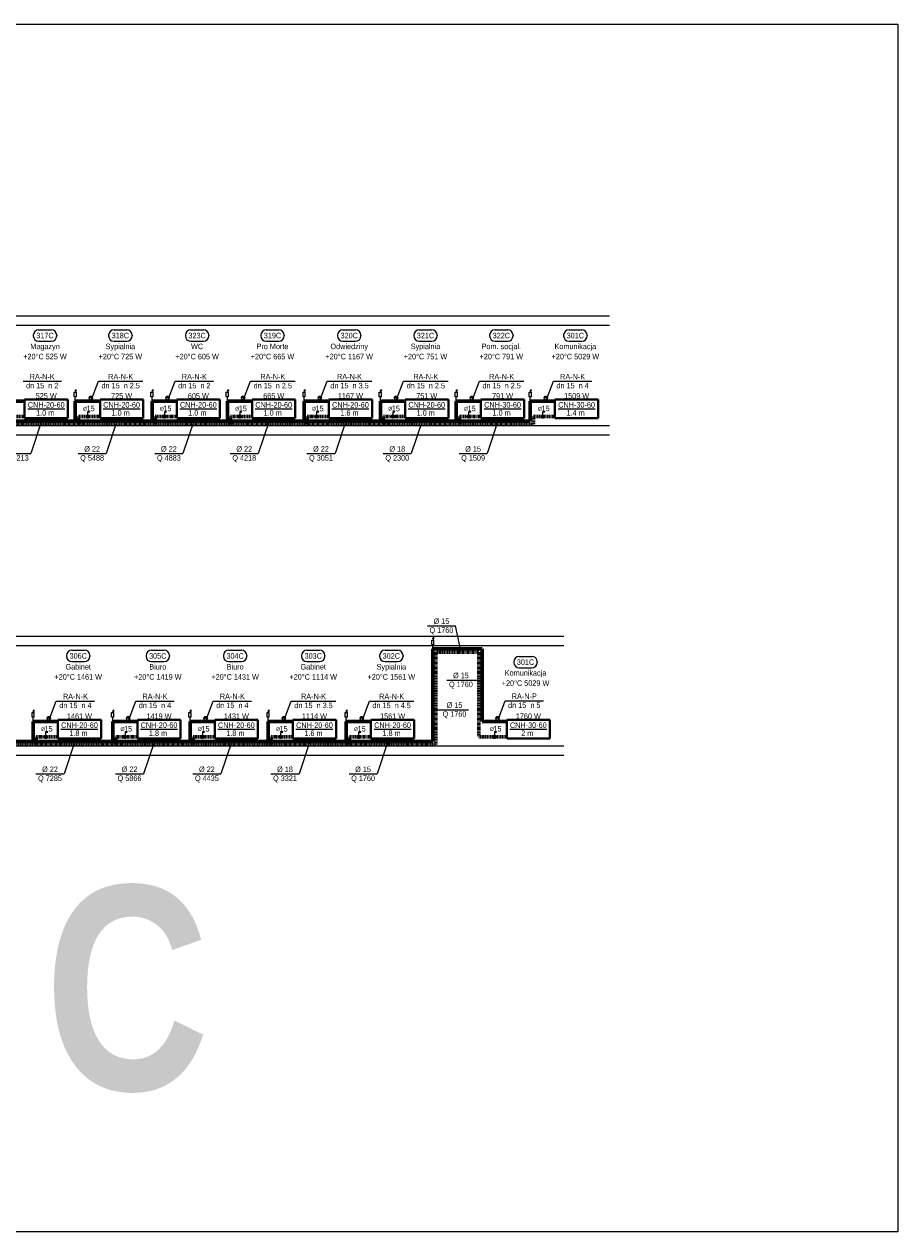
# Model space of a CAD drawing. Header units: millimetres. Extents: x -13172 to 86547, y 20 to 116183.
# Tile 18 of 52: x 17983 to 20814, y 51726 to 55640. Entities that reach past the tile are written whole.
import ezdxf
from ezdxf.enums import TextEntityAlignment as Align

# ---------------------------------------------------------------- set-up
doc = ezdxf.new("R2010")
doc.units = ezdxf.units.MM
doc.header["$LTSCALE"] = 0.7
doc.linetypes.add('CIEPLA', pattern=[5.7625, 3.175, -2.5875])
doc.layers.add('0000_NIEDRUK', color=3, linetype='Continuous', lineweight=25, plot=False)
for name, color, linetype, lineweight in [('____________co_rury_powrót', 5, 'CIEPLA', 60), ('____________co_rury_zasilanie', 1, 'Continuous', 60), ('ETYKIETY_ARMATURY', 7, 'Continuous', 18), ('ETYKIETY_GRZEJNIKOW', 7, 'Continuous', 18), ('ETYKIETY_POMIESZCZEN', 7, 'Continuous', 18), ('ETYKIETY_PRZEWODOW', 7, 'Continuous', 18), ('GRZEJNIKI', 1, 'Continuous', 40)]:
    doc.layers.add(name, color=color, linetype=linetype, lineweight=lineweight)
doc.layers.add('ARMATURA', color=7, linetype='Continuous')
doc.layers.add('STROPY', color=7, linetype='Continuous')
doc.styles.add('arial', font='arial.ttf', dxfattribs={"width": 0.9})
doc.styles.add('Ariel', font='arialbd.ttf', dxfattribs={"width": 0.8})

msp = doc.modelspace()

# ---------------------------------------------------------------- linework, layer by layer
at = {"layer": '0000_NIEDRUK'}
msp.add_lwpolyline([(15070.164, 55640.14), (20813.964, 55640.14), (20813.964, 51725.502), (15070.164, 51725.502)], close=True, dxfattribs=at)
at = {"layer": '____________co_rury_powrót'}
for p, q in [((16890.992, 54343.168), (19633.106, 54343.168)), ((17914.573, 54368.168), (17984.573, 54368.168)), ((18158.823, 54368.168), (18228.823, 54368.168)), ((18158.823, 54343.168), (18158.823, 54368.168)), ((18407.464, 54368.168), (18477.464, 54368.168)), ((18407.464, 54343.168), (18407.464, 54368.168)), ((18651.714, 54368.168), (18721.714, 54368.168)), ((18651.714, 54343.168), (18651.714, 54368.168)), ((18900.355, 54368.168), (18970.355, 54368.168)), ((18900.355, 54343.168), (18900.355, 54368.168)), ((19147.533, 54368.168), (19217.533, 54368.168)), ((19147.533, 54343.168), (19147.533, 54368.168)), ((19393.247, 54368.168), (19463.247, 54368.168)), ((19393.247, 54343.168), (19393.247, 54368.168)), ((19633.106, 54368.168), (19703.106, 54368.168)), ((19633.106, 54343.168), (19633.106, 54368.168)), ((19456.631, 53604.778), (19317.15, 53604.778)), ((19317.15, 53604.778), (19317.15, 53304.778)), ((19456.631, 53604.778), (19456.631, 53329.778)), ((18022.304, 53329.778), (18092.304, 53329.778)), ((18022.304, 53304.778), (18022.304, 53329.778)), ((18280.02, 53329.778), (18350.02, 53329.778)), ((18280.02, 53304.778), (18280.02, 53329.778)), ((18530.711, 53329.778), (18600.711, 53329.778)), ((18530.711, 53304.778), (18530.711, 53329.778)), ((18783.743, 53329.778), (18853.743, 53329.778)), ((18783.743, 53304.778), (18783.743, 53329.778)), ((19036.775, 53329.778), (19106.775, 53329.778)), ((19036.775, 53304.778), (19036.775, 53329.778)), ((19456.631, 53329.778), (19546.631, 53329.778)), ((16167.026, 53304.778), (19317.15, 53304.778))]:
    msp.add_line(p, q, dxfattribs=at)
at = {"layer": '____________co_rury_zasilanie'}
for p, q in [((17904.573, 54418.168), (17984.573, 54418.168)), ((18148.823, 54353.168), (18148.823, 54418.168)), ((18148.823, 54418.168), (18228.823, 54418.168)), ((18397.464, 54353.168), (18397.464, 54418.168)), ((18397.464, 54418.168), (18477.464, 54418.168)), ((18641.714, 54353.168), (18641.714, 54418.168)), ((18641.714, 54418.168), (18721.714, 54418.168)), ((18890.355, 54353.168), (18890.355, 54418.168)), ((18890.355, 54418.168), (18970.355, 54418.168)), ((19137.533, 54353.168), (19137.533, 54418.168)), ((19137.533, 54418.168), (19217.533, 54418.168)), ((19383.247, 54353.168), (19383.247, 54418.168)), ((19383.247, 54418.168), (19463.247, 54418.168)), ((19623.106, 54353.168), (19623.106, 54418.168)), ((19623.106, 54418.168), (19703.106, 54418.168)), ((16900.992, 54353.168), (19623.106, 54353.168)), ((19307.15, 53614.778), (19307.15, 53314.778)), ((19466.631, 53614.778), (19307.15, 53614.778)), ((19466.631, 53614.778), (19466.631, 53379.778)), ((18012.304, 53314.778), (18012.304, 53379.778)), ((18012.304, 53379.778), (18092.304, 53379.778)), ((18270.02, 53314.778), (18270.02, 53379.778)), ((18270.02, 53379.778), (18350.02, 53379.778)), ((18520.711, 53314.778), (18520.711, 53379.778)), ((18520.711, 53379.778), (18600.711, 53379.778)), ((18773.743, 53314.778), (18773.743, 53379.778)), ((18773.743, 53379.778), (18853.743, 53379.778)), ((19026.775, 53314.778), (19026.775, 53379.778)), ((19026.775, 53379.778), (19106.775, 53379.778)), ((19466.631, 53379.778), (19546.631, 53379.778)), ((16177.026, 53314.778), (19307.15, 53314.778))]:
    msp.add_line(p, q, dxfattribs=at)
at = {"layer": 'ARMATURA', "lineweight": 18}
for p, q in [((18148.931, 54450.989), (18150.99, 54456.043)), ((18153.049, 54450.989), (18150.99, 54456.043)), ((18150.99, 54447.128), (18150.99, 54452.745)), ((18397.572, 54450.989), (18399.631, 54456.043)), ((18401.69, 54450.989), (18399.631, 54456.043)), ((18399.631, 54447.128), (18399.631, 54452.745)), ((18641.822, 54450.989), (18643.881, 54456.043)), ((18645.941, 54450.989), (18643.881, 54456.043)), ((18643.881, 54447.128), (18643.881, 54452.745)), ((18890.464, 54450.989), (18892.523, 54456.043)), ((18894.582, 54450.989), (18892.523, 54456.043)), ((18892.523, 54447.128), (18892.523, 54452.745)), ((19137.641, 54450.989), (19139.7, 54456.043)), ((19141.759, 54450.989), (19139.7, 54456.043)), ((19139.7, 54447.128), (19139.7, 54452.745)), ((19383.355, 54450.989), (19385.414, 54456.043)), ((19387.473, 54450.989), (19385.414, 54456.043)), ((19385.414, 54447.128), (19385.414, 54452.745)), ((19623.214, 54450.989), (19625.273, 54456.043)), ((19627.332, 54450.989), (19625.273, 54456.043)), ((19625.273, 54447.128), (19625.273, 54452.745)), ((19307.258, 53647.6), (19309.317, 53652.654)), ((19311.376, 53647.6), (19309.317, 53652.654)), ((19309.317, 53643.739), (19309.317, 53649.356)), ((18012.413, 53412.6), (18014.472, 53417.654)), ((18016.531, 53412.6), (18014.472, 53417.654)), ((18014.472, 53408.739), (18014.472, 53414.356)), ((18270.129, 53412.6), (18272.188, 53417.654)), ((18274.247, 53412.6), (18272.188, 53417.654)), ((18272.188, 53408.739), (18272.188, 53414.356)), ((18520.819, 53412.6), (18522.878, 53417.654)), ((18524.937, 53412.6), (18522.878, 53417.654)), ((18522.878, 53408.739), (18522.878, 53414.356)), ((18773.851, 53412.6), (18775.911, 53417.654)), ((18777.97, 53412.6), (18775.911, 53417.654)), ((18775.911, 53408.739), (18775.911, 53414.356)), ((19026.884, 53412.6), (19028.943, 53417.654)), ((19031.002, 53412.6), (19028.943, 53417.654)), ((19028.943, 53408.739), (19028.943, 53414.356))]:
    msp.add_line(p, q, dxfattribs=at)
at = {"layer": 'ARMATURA'}
for p, q in [((18145.171, 54447.128), (18152.475, 54447.128)), ((18145.171, 54431.842), (18145.171, 54447.128)), ((18152.475, 54431.842), (18145.171, 54431.842)), ((18148.823, 54418.168), (18148.823, 54431.842)), ((18152.475, 54431.842), (18152.475, 54447.128)), ((18195.823, 54433.168), (18192.823, 54430.168)), ((18192.823, 54430.168), (18204.823, 54430.168)), ((18192.823, 54430.168), (18195.823, 54420.168)), ((18201.823, 54433.168), (18195.823, 54433.168)), ((18204.823, 54430.168), (18201.823, 54433.168)), ((18204.823, 54430.168), (18201.823, 54420.168)), ((18393.812, 54447.128), (18401.116, 54447.128)), ((18393.812, 54431.842), (18393.812, 54447.128)), ((18401.116, 54431.842), (18393.812, 54431.842)), ((18397.464, 54418.168), (18397.464, 54431.842)), ((18401.116, 54431.842), (18401.116, 54447.128)), ((18444.464, 54433.168), (18441.464, 54430.168)), ((18441.464, 54430.168), (18453.464, 54430.168)), ((18441.464, 54430.168), (18444.464, 54420.168)), ((18450.464, 54433.168), (18444.464, 54433.168)), ((18453.464, 54430.168), (18450.464, 54433.168)), ((18453.464, 54430.168), (18450.464, 54420.168)), ((18638.062, 54447.128), (18645.366, 54447.128)), ((18638.062, 54431.842), (18638.062, 54447.128)), ((18645.366, 54431.842), (18638.062, 54431.842)), ((18641.714, 54418.168), (18641.714, 54431.842)), ((18645.366, 54431.842), (18645.366, 54447.128)), ((18688.714, 54433.168), (18685.714, 54430.168)), ((18685.714, 54430.168), (18697.714, 54430.168)), ((18685.714, 54430.168), (18688.714, 54420.168)), ((18694.714, 54433.168), (18688.714, 54433.168)), ((18697.714, 54430.168), (18694.714, 54433.168)), ((18697.714, 54430.168), (18694.714, 54420.168)), ((18886.703, 54447.128), (18894.007, 54447.128)), ((18886.703, 54431.842), (18886.703, 54447.128)), ((18894.007, 54431.842), (18886.703, 54431.842)), ((18890.355, 54418.168), (18890.355, 54431.842)), ((18894.007, 54431.842), (18894.007, 54447.128)), ((18937.355, 54433.168), (18934.355, 54430.168)), ((18934.355, 54430.168), (18946.355, 54430.168)), ((18934.355, 54430.168), (18937.355, 54420.168)), ((18943.355, 54433.168), (18937.355, 54433.168)), ((18946.355, 54430.168), (18943.355, 54433.168)), ((18946.355, 54430.168), (18943.355, 54420.168)), ((19133.881, 54447.128), (19141.185, 54447.128)), ((19133.881, 54431.842), (19133.881, 54447.128)), ((19141.185, 54431.842), (19133.881, 54431.842)), ((19137.533, 54418.168), (19137.533, 54431.842)), ((19141.185, 54431.842), (19141.185, 54447.128)), ((19184.533, 54433.168), (19181.533, 54430.168)), ((19181.533, 54430.168), (19193.533, 54430.168)), ((19181.533, 54430.168), (19184.533, 54420.168)), ((19190.533, 54433.168), (19184.533, 54433.168)), ((19193.533, 54430.168), (19190.533, 54433.168)), ((19193.533, 54430.168), (19190.533, 54420.168)), ((19379.594, 54447.128), (19386.899, 54447.128)), ((19379.594, 54431.842), (19379.594, 54447.128)), ((19386.899, 54431.842), (19379.594, 54431.842)), ((19383.247, 54418.168), (19383.247, 54431.842)), ((19386.899, 54431.842), (19386.899, 54447.128)), ((19430.247, 54433.168), (19427.247, 54430.168)), ((19427.247, 54430.168), (19439.247, 54430.168)), ((19427.247, 54430.168), (19430.247, 54420.168)), ((19436.247, 54433.168), (19430.247, 54433.168)), ((19439.247, 54430.168), (19436.247, 54433.168)), ((19439.247, 54430.168), (19436.247, 54420.168)), ((19619.453, 54447.128), (19626.758, 54447.128)), ((19619.453, 54431.842), (19619.453, 54447.128)), ((19626.758, 54431.842), (19619.453, 54431.842)), ((19623.106, 54418.168), (19623.106, 54431.842)), ((19626.758, 54431.842), (19626.758, 54447.128)), ((19670.106, 54433.168), (19667.106, 54430.168)), ((19667.106, 54430.168), (19679.106, 54430.168)), ((19667.106, 54430.168), (19670.106, 54420.168)), ((19676.106, 54433.168), (19670.106, 54433.168)), ((19679.106, 54430.168), (19676.106, 54433.168)), ((19679.106, 54430.168), (19676.106, 54420.168)), ((18195.823, 54382.168), (18188.823, 54382.168)), ((18188.823, 54382.168), (18188.823, 54375.168)), ((18444.464, 54382.168), (18437.464, 54382.168)), ((18437.464, 54382.168), (18437.464, 54375.168)), ((18688.714, 54382.168), (18681.714, 54382.168)), ((18681.714, 54382.168), (18681.714, 54375.168)), ((18937.355, 54382.168), (18930.355, 54382.168)), ((18930.355, 54382.168), (18930.355, 54375.168)), ((19184.533, 54382.168), (19177.533, 54382.168)), ((19177.533, 54382.168), (19177.533, 54375.168)), ((19430.247, 54382.168), (19423.247, 54382.168)), ((19423.247, 54382.168), (19423.247, 54375.168)), ((19670.106, 54382.168), (19663.106, 54382.168)), ((19663.106, 54382.168), (19663.106, 54375.168)), ((19303.498, 53643.739), (19310.802, 53643.739)), ((19303.498, 53628.452), (19303.498, 53643.739)), ((19310.802, 53628.452), (19310.802, 53643.739)), ((19310.802, 53628.452), (19303.498, 53628.452)), ((19307.15, 53614.778), (19307.15, 53628.452)), ((18008.652, 53408.739), (18015.956, 53408.739)), ((18008.652, 53393.452), (18008.652, 53408.739)), ((18015.956, 53393.452), (18015.956, 53408.739)), ((18266.368, 53408.739), (18273.672, 53408.739)), ((18266.368, 53393.452), (18266.368, 53408.739)), ((18273.672, 53393.452), (18273.672, 53408.739)), ((18517.059, 53408.739), (18524.363, 53408.739)), ((18517.059, 53393.452), (18517.059, 53408.739)), ((18524.363, 53393.452), (18524.363, 53408.739)), ((18770.091, 53408.739), (18777.395, 53408.739)), ((18770.091, 53393.452), (18770.091, 53408.739)), ((18777.395, 53393.452), (18777.395, 53408.739)), ((19023.123, 53408.739), (19030.428, 53408.739)), ((19023.123, 53393.452), (19023.123, 53408.739)), ((19030.428, 53393.452), (19030.428, 53408.739)), ((18015.956, 53393.452), (18008.652, 53393.452)), ((18012.304, 53379.778), (18012.304, 53393.452)), ((18059.304, 53394.778), (18056.304, 53391.778)), ((18056.304, 53391.778), (18068.304, 53391.778)), ((18056.304, 53391.778), (18059.304, 53381.778)), ((18065.304, 53394.778), (18059.304, 53394.778)), ((18068.304, 53391.778), (18065.304, 53394.778)), ((18068.304, 53391.778), (18065.304, 53381.778)), ((18273.672, 53393.452), (18266.368, 53393.452)), ((18270.02, 53379.778), (18270.02, 53393.452)), ((18317.02, 53394.778), (18314.02, 53391.778)), ((18314.02, 53391.778), (18326.02, 53391.778)), ((18314.02, 53391.778), (18317.02, 53381.778)), ((18323.02, 53394.778), (18317.02, 53394.778)), ((18326.02, 53391.778), (18323.02, 53394.778)), ((18326.02, 53391.778), (18323.02, 53381.778)), ((18524.363, 53393.452), (18517.059, 53393.452)), ((18520.711, 53379.778), (18520.711, 53393.452)), ((18567.711, 53394.778), (18564.711, 53391.778)), ((18564.711, 53391.778), (18576.711, 53391.778)), ((18564.711, 53391.778), (18567.711, 53381.778)), ((18573.711, 53394.778), (18567.711, 53394.778)), ((18576.711, 53391.778), (18573.711, 53394.778)), ((18576.711, 53391.778), (18573.711, 53381.778)), ((18777.395, 53393.452), (18770.091, 53393.452)), ((18773.743, 53379.778), (18773.743, 53393.452)), ((18820.743, 53394.778), (18817.743, 53391.778)), ((18817.743, 53391.778), (18829.743, 53391.778)), ((18817.743, 53391.778), (18820.743, 53381.778)), ((18826.743, 53394.778), (18820.743, 53394.778)), ((18829.743, 53391.778), (18826.743, 53394.778)), ((18829.743, 53391.778), (18826.743, 53381.778)), ((19030.428, 53393.452), (19023.123, 53393.452)), ((19026.775, 53379.778), (19026.775, 53393.452)), ((19073.775, 53394.778), (19070.775, 53391.778)), ((19070.775, 53391.778), (19082.775, 53391.778)), ((19070.775, 53391.778), (19073.775, 53381.778)), ((19079.775, 53394.778), (19073.775, 53394.778)), ((19082.775, 53391.778), (19079.775, 53394.778)), ((19082.775, 53391.778), (19079.775, 53381.778)), ((19513.631, 53394.778), (19510.631, 53391.778)), ((19510.631, 53391.778), (19522.631, 53391.778)), ((19510.631, 53391.778), (19513.631, 53381.778)), ((19519.631, 53394.778), (19513.631, 53394.778)), ((19522.631, 53391.778), (19519.631, 53394.778)), ((19522.631, 53391.778), (19519.631, 53381.778)), ((18059.304, 53343.778), (18052.304, 53343.778)), ((18052.304, 53343.778), (18052.304, 53336.778)), ((18317.02, 53343.778), (18310.02, 53343.778)), ((18310.02, 53343.778), (18310.02, 53336.778)), ((18567.711, 53343.778), (18560.711, 53343.778)), ((18560.711, 53343.778), (18560.711, 53336.778)), ((18820.743, 53343.778), (18813.743, 53343.778)), ((18813.743, 53343.778), (18813.743, 53336.778)), ((19073.775, 53343.778), (19066.775, 53343.778)), ((19066.775, 53343.778), (19066.775, 53336.778)), ((19513.631, 53343.778), (19506.631, 53343.778)), ((19506.631, 53343.778), (19506.631, 53336.778))]:
    msp.add_line(p, q, dxfattribs=at)
for points, const_width in [([(18195.823, 54418.168, 1), (18201.823, 54418.168, 1)], 6), ([(18444.464, 54418.168, 1), (18450.464, 54418.168, 1)], 6), ([(18688.714, 54418.168, 1), (18694.714, 54418.168, 1)], 6), ([(18937.355, 54418.168, 1), (18943.355, 54418.168, 1)], 6), ([(19184.533, 54418.168, 1), (19190.533, 54418.168, 1)], 6), ([(19430.247, 54418.168, 1), (19436.247, 54418.168, 1)], 6), ([(19670.106, 54418.168, 1), (19676.106, 54418.168, 1)], 6), ([(18185.323, 54368.168, 1), (18192.323, 54368.168, 1)], 7), ([(18433.964, 54368.168, 1), (18440.964, 54368.168, 1)], 7), ([(18678.214, 54368.168, 1), (18685.214, 54368.168, 1)], 7), ([(18926.855, 54368.168, 1), (18933.855, 54368.168, 1)], 7), ([(19174.033, 54368.168, 1), (19181.033, 54368.168, 1)], 7), ([(19419.747, 54368.168, 1), (19426.747, 54368.168, 1)], 7), ([(19659.606, 54368.168, 1), (19666.606, 54368.168, 1)], 7), ([(18059.304, 53379.778, 1), (18065.304, 53379.778, 1)], 6), ([(18317.02, 53379.778, 1), (18323.02, 53379.778, 1)], 6), ([(18567.711, 53379.778, 1), (18573.711, 53379.778, 1)], 6), ([(18820.743, 53379.778, 1), (18826.743, 53379.778, 1)], 6), ([(19073.775, 53379.778, 1), (19079.775, 53379.778, 1)], 6), ([(19513.631, 53379.778, 1), (19519.631, 53379.778, 1)], 6), ([(18048.804, 53329.778, 1), (18055.804, 53329.778, 1)], 7), ([(18306.52, 53329.778, 1), (18313.52, 53329.778, 1)], 7), ([(18557.211, 53329.778, 1), (18564.211, 53329.778, 1)], 7), ([(18810.243, 53329.778, 1), (18817.243, 53329.778, 1)], 7), ([(19063.275, 53329.778, 1), (19070.275, 53329.778, 1)], 7), ([(19503.131, 53329.778, 1), (19510.131, 53329.778, 1)], 7)]:
    msp.add_lwpolyline(points, format="xyb", close=True, dxfattribs=dict(at, const_width=const_width))
at = {"layer": 'ETYKIETY_ARMATURY'}
for p, q in [((17979.573, 54482.49), (18103.573, 54482.49)), ((18198.823, 54418.168), (18223.823, 54482.49)), ((18223.823, 54482.49), (18367.823, 54482.49)), ((18447.464, 54418.168), (18472.464, 54482.49)), ((18472.464, 54482.49), (18596.464, 54482.49)), ((18691.714, 54418.168), (18716.714, 54482.49)), ((18716.714, 54482.49), (18860.714, 54482.49)), ((18940.355, 54418.168), (18965.355, 54482.49)), ((18965.355, 54482.49), (19109.355, 54482.49)), ((19187.533, 54418.168), (19212.533, 54482.49)), ((19212.533, 54482.49), (19356.533, 54482.49)), ((19433.247, 54418.168), (19458.247, 54482.49)), ((19458.247, 54482.49), (19602.247, 54482.49)), ((19673.106, 54418.168), (19698.106, 54482.49)), ((19698.106, 54482.49), (19822.106, 54482.49)), ((18062.304, 53379.778), (18087.304, 53446.113)), ((18087.304, 53446.113), (18211.304, 53446.113)), ((18320.02, 53379.778), (18345.02, 53446.113)), ((18345.02, 53446.113), (18469.02, 53446.113)), ((18570.711, 53379.778), (18595.711, 53446.113)), ((18595.711, 53446.113), (18719.711, 53446.113)), ((18823.743, 53379.778), (18848.743, 53446.113)), ((18848.743, 53446.113), (18992.743, 53446.113)), ((19076.775, 53379.778), (19101.775, 53446.113)), ((19101.775, 53446.113), (19245.775, 53446.113)), ((19516.631, 53379.778), (19541.631, 53446.616)), ((19541.631, 53446.616), (19665.631, 53446.616))]:
    msp.add_line(p, q, dxfattribs=at)
at = {"layer": 'ETYKIETY_POMIESZCZEN'}
for p, q in [((18030.073, 54649.168), (18071.073, 54649.168)), ((18274.323, 54649.168), (18315.323, 54649.168)), ((18522.964, 54649.168), (18563.964, 54649.168)), ((18767.214, 54649.168), (18808.214, 54649.168)), ((19015.855, 54649.168), (19056.855, 54649.168)), ((19263.033, 54649.168), (19304.033, 54649.168)), ((19508.747, 54649.168), (19549.747, 54649.168)), ((19748.606, 54649.168), (19789.606, 54649.168)), ((18012.573, 54631.668), (18012.573, 54629.668)), ((18030.073, 54612.168), (18071.073, 54612.168)), ((18088.573, 54631.668), (18088.573, 54629.668)), ((18256.823, 54631.668), (18256.823, 54629.668)), ((18274.323, 54612.168), (18315.323, 54612.168)), ((18332.823, 54631.668), (18332.823, 54629.668)), ((18505.464, 54631.668), (18505.464, 54629.668)), ((18522.964, 54612.168), (18563.964, 54612.168)), ((18581.464, 54631.668), (18581.464, 54629.668)), ((18749.714, 54631.668), (18749.714, 54629.668)), ((18767.214, 54612.168), (18808.214, 54612.168)), ((18825.714, 54631.668), (18825.714, 54629.668)), ((18998.355, 54631.668), (18998.355, 54629.668)), ((19015.855, 54612.168), (19056.855, 54612.168)), ((19074.355, 54631.668), (19074.355, 54629.668)), ((19245.533, 54631.668), (19245.533, 54629.668)), ((19263.033, 54612.168), (19304.033, 54612.168)), ((19321.533, 54631.668), (19321.533, 54629.668)), ((19491.247, 54631.668), (19491.247, 54629.668)), ((19508.747, 54612.168), (19549.747, 54612.168)), ((19567.247, 54631.668), (19567.247, 54629.668)), ((19731.106, 54631.668), (19731.106, 54629.668)), ((19748.606, 54612.168), (19789.606, 54612.168)), ((19807.106, 54631.668), (19807.106, 54629.668)), ((18120.304, 53593.278), (18120.304, 53591.278)), ((18137.804, 53610.778), (18178.804, 53610.778)), ((18196.304, 53593.278), (18196.304, 53591.278)), ((18378.02, 53593.278), (18378.02, 53591.278)), ((18395.52, 53610.778), (18436.52, 53610.778)), ((18454.02, 53593.278), (18454.02, 53591.278)), ((18628.711, 53593.278), (18628.711, 53591.278)), ((18646.211, 53610.778), (18687.211, 53610.778)), ((18704.711, 53593.278), (18704.711, 53591.278)), ((18881.743, 53593.278), (18881.743, 53591.278)), ((18899.243, 53610.778), (18940.243, 53610.778)), ((18957.743, 53593.278), (18957.743, 53591.278)), ((19134.775, 53593.278), (19134.775, 53591.278)), ((19152.275, 53610.778), (19193.275, 53610.778)), ((19210.775, 53593.278), (19210.775, 53591.278)), ((18137.804, 53573.778), (18178.804, 53573.778)), ((18395.52, 53573.778), (18436.52, 53573.778)), ((18646.211, 53573.778), (18687.211, 53573.778)), ((18899.243, 53573.778), (18940.243, 53573.778)), ((19152.275, 53573.778), (19193.275, 53573.778)), ((19569.631, 53573.278), (19569.631, 53571.278)), ((19587.131, 53590.778), (19628.131, 53590.778)), ((19587.131, 53553.778), (19628.131, 53553.778)), ((19645.631, 53573.278), (19645.631, 53571.278))]:
    msp.add_line(p, q, dxfattribs=at)
for centre, start, end in [((18030.073, 54631.668), 90, 180), ((18071.073, 54631.668), 0, 90), ((18274.323, 54631.668), 90, 180), ((18315.323, 54631.668), 0, 90), ((18522.964, 54631.668), 90, 180), ((18563.964, 54631.668), 0, 90), ((18767.214, 54631.668), 90, 180), ((18808.214, 54631.668), 0, 90), ((19015.855, 54631.668), 90, 180), ((19056.855, 54631.668), 0, 90), ((19263.033, 54631.668), 90, 180), ((19304.033, 54631.668), 0, 90), ((19508.747, 54631.668), 90, 180), ((19549.747, 54631.668), 0, 90), ((19748.606, 54631.668), 90, 180), ((19789.606, 54631.668), 0, 90), ((18030.073, 54629.668), 180, 270), ((18071.073, 54629.668), 270, 0), ((18274.323, 54629.668), 180, 270), ((18315.323, 54629.668), 270, 0), ((18522.964, 54629.668), 180, 270), ((18563.964, 54629.668), 270, 0), ((18767.214, 54629.668), 180, 270), ((18808.214, 54629.668), 270, 0), ((19015.855, 54629.668), 180, 270), ((19056.855, 54629.668), 270, 0), ((19263.033, 54629.668), 180, 270), ((19304.033, 54629.668), 270, 0), ((19508.747, 54629.668), 180, 270), ((19549.747, 54629.668), 270, 0), ((19748.606, 54629.668), 180, 270), ((19789.606, 54629.668), 270, 0), ((18137.804, 53593.278), 90, 180), ((18178.804, 53593.278), 0, 90), ((18395.52, 53593.278), 90, 180), ((18436.52, 53593.278), 0, 90), ((18646.211, 53593.278), 90, 180), ((18687.211, 53593.278), 0, 90), ((18899.243, 53593.278), 90, 180), ((18940.243, 53593.278), 0, 90), ((19152.275, 53593.278), 90, 180), ((19193.275, 53593.278), 0, 90), ((18137.804, 53591.278), 180, 270), ((18178.804, 53591.278), 270, 0), ((18395.52, 53591.278), 180, 270), ((18436.52, 53591.278), 270, 0), ((18646.211, 53591.278), 180, 270), ((18687.211, 53591.278), 270, 0), ((18899.243, 53591.278), 180, 270), ((18940.243, 53591.278), 270, 0), ((19152.275, 53591.278), 180, 270), ((19193.275, 53591.278), 270, 0), ((19587.131, 53573.278), 90, 180), ((19587.131, 53571.278), 180, 270), ((19628.131, 53573.278), 0, 90), ((19628.131, 53571.278), 270, 0)]:
    msp.add_arc(centre, 17.5, start, end, dxfattribs=at)
at = {"layer": 'ETYKIETY_PRZEWODOW'}
for p, q in [((18039.573, 54353.168), (18004.573, 54248.168)), ((18283.823, 54353.168), (18248.823, 54248.168)), ((18532.464, 54353.168), (18497.464, 54248.168)), ((18776.714, 54353.168), (18741.714, 54248.168)), ((19025.355, 54353.168), (18990.355, 54248.168)), ((19272.533, 54353.168), (19237.533, 54248.168)), ((19518.247, 54353.168), (19483.247, 54248.168)), ((17913.573, 54248.168), (18004.573, 54248.168)), ((18157.823, 54248.168), (18248.823, 54248.168)), ((18406.464, 54248.168), (18497.464, 54248.168)), ((18650.714, 54248.168), (18741.714, 54248.168)), ((18899.355, 54248.168), (18990.355, 54248.168)), ((19146.533, 54248.168), (19237.533, 54248.168)), ((19392.247, 54248.168), (19483.247, 54248.168)), ((19289.635, 53689.778), (19380.635, 53689.778)), ((19399.599, 53604.778), (19380.635, 53689.778)), ((19352.795, 53514.096), (19466.631, 53514.096)), ((19307.15, 53417.894), (19422.949, 53417.894)), ((18147.304, 53314.778), (18112.304, 53209.778)), ((18405.02, 53314.778), (18370.02, 53209.778)), ((18655.711, 53314.778), (18620.711, 53209.778)), ((18908.743, 53314.778), (18873.743, 53209.778)), ((19161.775, 53314.778), (19126.775, 53209.778)), ((18021.304, 53209.778), (18112.304, 53209.778)), ((18279.02, 53209.778), (18370.02, 53209.778)), ((18529.711, 53209.778), (18620.711, 53209.778)), ((18782.743, 53209.778), (18873.743, 53209.778)), ((19035.775, 53209.778), (19126.775, 53209.778))]:
    msp.add_line(p, q, dxfattribs=at)
at = {"layer": 'GRZEJNIKI'}
for p, q in [((17984.573, 54423.168), (18124.573, 54423.168)), ((17984.573, 54363.168), (17984.573, 54423.168)), ((17984.573, 54423.168), (18124.573, 54423.168)), ((17984.573, 54363.168), (17984.573, 54423.168)), ((18124.573, 54363.168), (18124.573, 54423.168)), ((18124.573, 54363.168), (18124.573, 54423.168)), ((18228.823, 54423.168), (18368.823, 54423.168)), ((18228.823, 54363.168), (18228.823, 54423.168)), ((18228.823, 54423.168), (18368.823, 54423.168)), ((18228.823, 54363.168), (18228.823, 54423.168)), ((18368.823, 54363.168), (18368.823, 54423.168)), ((18368.823, 54363.168), (18368.823, 54423.168)), ((18477.464, 54423.168), (18617.464, 54423.168)), ((18477.464, 54363.168), (18477.464, 54423.168)), ((18477.464, 54423.168), (18617.464, 54423.168)), ((18477.464, 54363.168), (18477.464, 54423.168)), ((18617.464, 54363.168), (18617.464, 54423.168)), ((18617.464, 54363.168), (18617.464, 54423.168)), ((18721.714, 54423.168), (18861.714, 54423.168)), ((18721.714, 54363.168), (18721.714, 54423.168)), ((18721.714, 54423.168), (18861.714, 54423.168)), ((18721.714, 54363.168), (18721.714, 54423.168)), ((18861.714, 54363.168), (18861.714, 54423.168)), ((18861.714, 54363.168), (18861.714, 54423.168)), ((18970.355, 54423.168), (19110.355, 54423.168)), ((18970.355, 54363.168), (18970.355, 54423.168)), ((18970.355, 54423.168), (19110.355, 54423.168)), ((18970.355, 54363.168), (18970.355, 54423.168)), ((19110.355, 54363.168), (19110.355, 54423.168)), ((19110.355, 54363.168), (19110.355, 54423.168)), ((19217.533, 54423.168), (19357.533, 54423.168)), ((19217.533, 54363.168), (19217.533, 54423.168)), ((19217.533, 54423.168), (19357.533, 54423.168)), ((19217.533, 54363.168), (19217.533, 54423.168)), ((19357.533, 54363.168), (19357.533, 54423.168)), ((19357.533, 54363.168), (19357.533, 54423.168)), ((19463.247, 54423.168), (19603.247, 54423.168)), ((19463.247, 54363.168), (19463.247, 54423.168)), ((19463.247, 54423.168), (19603.247, 54423.168)), ((19463.247, 54363.168), (19463.247, 54423.168)), ((19603.247, 54363.168), (19603.247, 54423.168)), ((19603.247, 54363.168), (19603.247, 54423.168)), ((19703.106, 54423.168), (19843.106, 54423.168)), ((19703.106, 54363.168), (19703.106, 54423.168)), ((19703.106, 54423.168), (19843.106, 54423.168)), ((19703.106, 54363.168), (19703.106, 54423.168)), ((19843.106, 54363.168), (19843.106, 54423.168)), ((19843.106, 54363.168), (19843.106, 54423.168)), ((17984.573, 54363.168), (18124.573, 54363.168)), ((17984.573, 54363.168), (18124.573, 54363.168)), ((18228.823, 54363.168), (18368.823, 54363.168)), ((18228.823, 54363.168), (18368.823, 54363.168)), ((18477.464, 54363.168), (18617.464, 54363.168)), ((18477.464, 54363.168), (18617.464, 54363.168)), ((18721.714, 54363.168), (18861.714, 54363.168)), ((18721.714, 54363.168), (18861.714, 54363.168)), ((18970.355, 54363.168), (19110.355, 54363.168)), ((18970.355, 54363.168), (19110.355, 54363.168)), ((19217.533, 54363.168), (19357.533, 54363.168)), ((19217.533, 54363.168), (19357.533, 54363.168)), ((19463.247, 54363.168), (19603.247, 54363.168)), ((19463.247, 54363.168), (19603.247, 54363.168)), ((19703.106, 54363.168), (19843.106, 54363.168)), ((19703.106, 54363.168), (19843.106, 54363.168)), ((18092.304, 53384.778), (18232.304, 53384.778)), ((18092.304, 53324.778), (18092.304, 53384.778)), ((18092.304, 53384.778), (18232.304, 53384.778)), ((18092.304, 53324.778), (18092.304, 53384.778)), ((18232.304, 53324.778), (18232.304, 53384.778)), ((18232.304, 53324.778), (18232.304, 53384.778)), ((18350.02, 53384.778), (18490.02, 53384.778)), ((18350.02, 53324.778), (18350.02, 53384.778)), ((18350.02, 53384.778), (18490.02, 53384.778)), ((18350.02, 53324.778), (18350.02, 53384.778)), ((18490.02, 53324.778), (18490.02, 53384.778)), ((18490.02, 53324.778), (18490.02, 53384.778)), ((18600.711, 53384.778), (18740.711, 53384.778)), ((18600.711, 53324.778), (18600.711, 53384.778)), ((18600.711, 53384.778), (18740.711, 53384.778)), ((18600.711, 53324.778), (18600.711, 53384.778)), ((18740.711, 53324.778), (18740.711, 53384.778)), ((18740.711, 53324.778), (18740.711, 53384.778)), ((18853.743, 53384.778), (18993.743, 53384.778)), ((18853.743, 53324.778), (18853.743, 53384.778)), ((18853.743, 53384.778), (18993.743, 53384.778)), ((18853.743, 53324.778), (18853.743, 53384.778)), ((18993.743, 53324.778), (18993.743, 53384.778)), ((18993.743, 53324.778), (18993.743, 53384.778)), ((19106.775, 53384.778), (19246.775, 53384.778)), ((19106.775, 53324.778), (19106.775, 53384.778)), ((19106.775, 53384.778), (19246.775, 53384.778)), ((19106.775, 53324.778), (19106.775, 53384.778)), ((19246.775, 53324.778), (19246.775, 53384.778)), ((19246.775, 53324.778), (19246.775, 53384.778)), ((19546.631, 53384.778), (19686.631, 53384.778)), ((19546.631, 53324.778), (19546.631, 53384.778)), ((19546.631, 53384.778), (19686.631, 53384.778)), ((19546.631, 53324.778), (19546.631, 53384.778)), ((19686.631, 53324.778), (19686.631, 53384.778)), ((19686.631, 53324.778), (19686.631, 53384.778)), ((18092.304, 53324.778), (18232.304, 53324.778)), ((18092.304, 53324.778), (18232.304, 53324.778)), ((18350.02, 53324.778), (18490.02, 53324.778)), ((18350.02, 53324.778), (18490.02, 53324.778)), ((18600.711, 53324.778), (18740.711, 53324.778)), ((18600.711, 53324.778), (18740.711, 53324.778)), ((18853.743, 53324.778), (18993.743, 53324.778)), ((18853.743, 53324.778), (18993.743, 53324.778)), ((19106.775, 53324.778), (19246.775, 53324.778)), ((19106.775, 53324.778), (19246.775, 53324.778)), ((19546.631, 53324.778), (19686.631, 53324.778)), ((19546.631, 53324.778), (19686.631, 53324.778))]:
    msp.add_line(p, q, dxfattribs=at)
at = {"layer": 'GRZEJNIKI', "color": 7, "lineweight": 18}
for p, q in [((17994.573, 54393.168), (18114.573, 54393.168)), ((18238.823, 54393.168), (18358.823, 54393.168)), ((18487.464, 54393.168), (18607.464, 54393.168)), ((18731.714, 54393.168), (18851.714, 54393.168)), ((18980.355, 54393.168), (19100.355, 54393.168)), ((19227.533, 54393.168), (19347.533, 54393.168)), ((19473.247, 54393.168), (19593.247, 54393.168)), ((19713.106, 54393.168), (19833.106, 54393.168)), ((18102.304, 53354.778), (18222.304, 53354.778)), ((18360.02, 53354.778), (18480.02, 53354.778)), ((18610.711, 53354.778), (18730.711, 53354.778)), ((18863.743, 53354.778), (18983.743, 53354.778)), ((19116.775, 53354.778), (19236.775, 53354.778)), ((19556.631, 53354.778), (19676.631, 53354.778))]:
    msp.add_line(p, q, dxfattribs=at)
at = {"layer": 'STROPY'}
for p, q in [((19879.919, 54693.168), (15948.126, 54693.168)), ((19879.919, 54663.168), (15948.126, 54663.168)), ((19879.919, 54338.168), (15948.126, 54338.168)), ((19879.919, 54308.168), (15948.126, 54308.168)), ((19731.846, 53654.778), (16012.872, 53654.778)), ((19731.846, 53624.778), (16012.872, 53624.778)), ((19731.846, 53299.778), (16012.872, 53299.778)), ((19731.846, 53269.778), (16012.872, 53269.778))]:
    msp.add_line(p, q, dxfattribs=at)

# ---------------------------------------------------------------- texts
at = {"layer": '0000_NIEDRUK', "style": 'Ariel', "width": 0.8}
msp.add_text('C', height=660.856, dxfattribs=at).set_placement((18049.765, 52185.216))
at = {"layer": 'ETYKIETY_ARMATURY', "style": 'arial', "width": 0.9}
for s, p in [('RA-N-K', (18041.573, 54497.49)), ('RA-N-K', (18295.823, 54497.49)), ('RA-N-K', (18534.464, 54497.49)), ('RA-N-K', (18788.714, 54497.49)), ('RA-N-K', (19037.355, 54497.49)), ('RA-N-K', (19284.533, 54497.49)), ('RA-N-K', (19530.247, 54497.49)), ('RA-N-K', (19760.106, 54497.49)), ('dn 15  n 2', (18041.573, 54468.49)), ('dn 15  n 2.5', (18295.823, 54468.49)), ('dn 15  n 2', (18534.464, 54468.49)), ('dn 15  n 2.5', (18788.714, 54468.49)), ('dn 15  n 3.5', (19037.355, 54468.49)), ('dn 15  n 2.5', (19284.533, 54468.49)), ('dn 15  n 2.5', (19530.247, 54468.49)), ('dn 15  n 4', (19760.106, 54468.49)), ('dn 15  n 4', (18149.304, 53432.113)), ('RA-N-K', (18149.304, 53461.113)), ('dn 15  n 4', (18407.02, 53432.113)), ('RA-N-K', (18407.02, 53461.113)), ('dn 15  n 4', (18657.711, 53432.113)), ('RA-N-K', (18657.711, 53461.113)), ('dn 15  n 3.5', (18920.743, 53432.113)), ('RA-N-K', (18920.743, 53461.113)), ('dn 15  n 4.5', (19173.775, 53432.113)), ('RA-N-K', (19173.775, 53461.113)), ('dn 15  n 5', (19603.631, 53432.616)), ('RA-N-P', (19603.631, 53461.616))]:
    msp.add_text(s, height=18, dxfattribs=at).set_placement(p, align=Align.MIDDLE_CENTER)
at = {"layer": 'ETYKIETY_GRZEJNIKOW', "style": 'arial', "width": 0.9}
for s, p in [('CNH-20-60', (18054.573, 54406.168)), ('525 W', (18054.573, 54435.168)), ('CNH-20-60', (18298.823, 54406.168)), ('725 W', (18298.823, 54435.168)), ('CNH-20-60', (18547.464, 54406.168)), ('605 W', (18547.464, 54435.168)), ('CNH-20-60', (18791.714, 54406.168)), ('665 W', (18791.714, 54435.168)), ('CNH-20-60', (19040.355, 54406.168)), ('1167 W', (19040.355, 54435.168)), ('CNH-20-60', (19287.533, 54406.168)), ('751 W', (19287.533, 54435.168)), ('CNH-30-60', (19533.247, 54406.168)), ('791 W', (19533.247, 54435.168)), ('CNH-30-60', (19773.106, 54406.168)), ('1509 W', (19773.106, 54435.168)), ('1.0 m ', (18054.573, 54380.168)), ('1.0 m ', (18298.823, 54380.168)), ('1.0 m ', (18547.464, 54380.168)), ('1.0 m ', (18791.714, 54380.168)), ('1.6 m ', (19040.355, 54380.168)), ('1.0 m ', (19287.533, 54380.168)), ('1.0 m ', (19533.247, 54380.168)), ('1.4 m ', (19773.106, 54380.168)), ('1461 W', (18162.304, 53396.778)), ('1419 W', (18420.02, 53396.778)), ('1431 W', (18670.711, 53396.778)), ('1114 W', (18923.743, 53396.778)), ('1561 W', (19176.775, 53396.778)), ('1760 W', (19616.631, 53396.778)), ('CNH-20-60', (18162.304, 53367.778)), ('CNH-20-60', (18420.02, 53367.778)), ('CNH-20-60', (18670.711, 53367.778)), ('CNH-20-60', (18923.743, 53367.778)), ('CNH-20-60', (19176.775, 53367.778)), ('CNH-30-60', (19616.631, 53367.778)), ('1.8 m ', (18162.304, 53341.778)), ('1.8 m ', (18420.02, 53341.778)), ('1.8 m ', (18670.711, 53341.778)), ('1.6 m ', (18923.743, 53341.778)), ('1.8 m ', (19176.775, 53341.778)), ('2 m ', (19616.631, 53341.778))]:
    msp.add_text(s, height=18, dxfattribs=at).set_placement(p, align=Align.MIDDLE_CENTER)
at = {"layer": 'ETYKIETY_POMIESZCZEN', "style": 'arial', "width": 0.9}
for s, p in [('317C', (18050.573, 54630.668)), ('318C', (18294.823, 54630.668)), ('323C', (18543.464, 54630.668)), ('319C', (18787.714, 54630.668)), ('320C', (19036.355, 54630.668)), ('321C', (19283.533, 54630.668)), ('322C', (19529.247, 54630.668)), ('301C', (19769.106, 54630.668)), ('+20°C 525 W', (18050.573, 54562.668)), ('Magazyn', (18050.573, 54595.668)), ('+20°C 725 W', (18294.823, 54562.668)), ('Sypialnia', (18294.823, 54595.668)), ('+20°C 605 W', (18543.464, 54562.668)), ('WC', (18543.464, 54595.668)), ('+20°C 665 W', (18787.714, 54562.668)), ('Pro Morte', (18787.714, 54595.668)), ('+20°C 1167 W', (19036.355, 54562.668)), ('Odwiedziny', (19036.355, 54595.668)), ('+20°C 751 W', (19283.533, 54562.668)), ('Sypialnia', (19283.533, 54595.668)), ('+20°C 791 W', (19529.247, 54562.668)), ('Pom. socjal.', (19529.247, 54595.668)), ('+20°C 5029 W', (19769.106, 54562.668)), ('Komunikacja', (19769.106, 54595.668)), ('306C', (18158.304, 53592.278)), ('305C', (18416.02, 53592.278)), ('304C', (18666.711, 53592.278)), ('303C', (18919.743, 53592.278)), ('302C', (19172.775, 53592.278)), ('Gabinet', (18158.304, 53557.278)), ('Biuro', (18416.02, 53557.278)), ('Biuro', (18666.711, 53557.278)), ('Gabinet', (18919.743, 53557.278)), ('Sypialnia', (19172.775, 53557.278)), ('301C', (19607.631, 53572.278)), ('+20°C 1461 W', (18158.304, 53524.278)), ('+20°C 1419 W', (18416.02, 53524.278)), ('+20°C 1431 W', (18666.711, 53524.278)), ('+20°C 1114 W', (18919.743, 53524.278)), ('+20°C 1561 W', (19172.775, 53524.278)), ('+20°C 5029 W', (19607.631, 53504.278)), ('Komunikacja', (19607.631, 53537.278))]:
    msp.add_text(s, height=18, dxfattribs=at).set_placement(p, align=Align.MIDDLE_CENTER)
at = {"layer": 'ETYKIETY_PRZEWODOW', "style": 'arial', "width": 0.9}
for s, height, p in [('%%c', 12, (18180.503, 54393.66)), ('15', 18, (18198.684, 54394.553)), ('%%c', 12, (18429.145, 54393.66)), ('15', 18, (18447.325, 54394.553)), ('%%c', 12, (18673.395, 54393.66)), ('15', 18, (18691.575, 54394.553)), ('%%c', 12, (18922.036, 54393.66)), ('15', 18, (18940.216, 54394.553)), ('%%c', 12, (19169.213, 54393.66)), ('15', 18, (19187.394, 54394.553)), ('%%c', 12, (19414.927, 54393.66)), ('15', 18, (19433.107, 54394.553)), ('%%c', 12, (19654.786, 54393.66)), ('15', 18, (19672.966, 54394.553)), ('%%c 22', 18, (18203.323, 54263.168)), ('%%c 22', 18, (18451.964, 54263.168)), ('%%c 22', 18, (18696.214, 54263.168)), ('%%c 22', 18, (18944.855, 54263.168)), ('%%c 18', 18, (19192.033, 54263.168)), ('%%c 15', 18, (19437.747, 54263.168)), ('Q 6213', 18, (17959.073, 54234.168)), ('Q 5488', 18, (18203.323, 54234.168)), ('Q 4883', 18, (18451.964, 54234.168)), ('Q 4218', 18, (18696.214, 54234.168)), ('Q 3051', 18, (18944.855, 54234.168)), ('Q 2300', 18, (19192.033, 54234.168)), ('Q 1509', 18, (19437.747, 54234.168)), ('%%c 15', 18, (19335.135, 53704.778)), ('Q 1760', 18, (19335.135, 53675.778)), ('%%c 15', 18, (19398.295, 53529.096)), ('Q 1760', 18, (19398.295, 53500.096)), ('%%c 15', 18, (19377.449, 53432.894)), ('Q 1760', 18, (19377.449, 53403.894)), ('%%c', 12, (18043.985, 53355.271)), ('15', 18, (18062.165, 53356.164)), ('%%c', 12, (18301.701, 53355.271)), ('15', 18, (18319.881, 53356.164)), ('%%c', 12, (18552.391, 53355.271)), ('15', 18, (18570.572, 53356.164)), ('%%c', 12, (18805.424, 53355.271)), ('15', 18, (18823.604, 53356.164)), ('%%c', 12, (19058.456, 53355.271)), ('15', 18, (19076.636, 53356.164)), ('%%c', 12, (19498.311, 53355.271)), ('15', 18, (19516.492, 53356.164)), ('Q 7285', 18, (18066.804, 53195.778)), ('%%c 22', 18, (18066.804, 53224.778)), ('Q 5866', 18, (18324.52, 53195.778)), ('%%c 22', 18, (18324.52, 53224.778)), ('Q 4435', 18, (18575.211, 53195.778)), ('%%c 22', 18, (18575.211, 53224.778)), ('Q 3321', 18, (18828.243, 53195.778)), ('%%c 18', 18, (18828.243, 53224.778)), ('Q 1760', 18, (19081.275, 53195.778)), ('%%c 15', 18, (19081.275, 53224.778))]:
    msp.add_text(s, height=height, dxfattribs=at).set_placement(p, align=Align.MIDDLE_CENTER)

doc.saveas('drawing.dxf')
